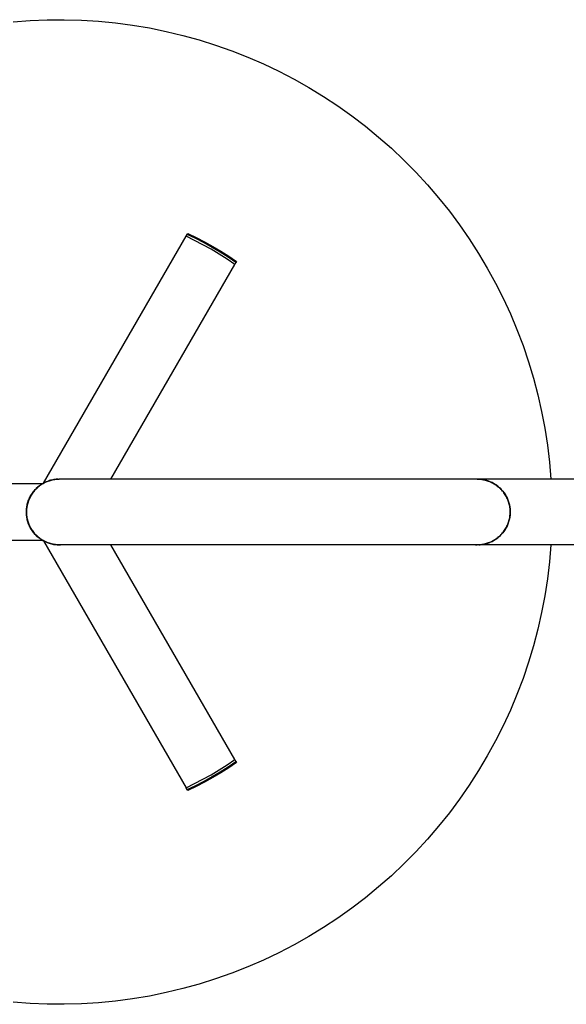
# Model space of a CAD drawing. Header units: millimetres. Extents: x 5000 to 6140, y 0 to 1986.
# Tile 2 of 8: x 5096 to 5213, y 23 to 232. Entities that reach past the tile are written whole.
import ezdxf

# ---------------------------------------------------------------- set-up
doc = ezdxf.new("R2010")
doc.units = ezdxf.units.MM
doc.layers.add('Make2D$Sichtbar$Kurven', color=7, linetype='Continuous', true_color=0x000000)

msp = doc.modelspace()

# ---------------------------------------------------------------- linework, layer by layer
at = {"layer": 'Make2D$Sichtbar$Kurven', "color": 18, "lineweight": -3, "true_color": 0x000000}
for p, q in [((5095.04, 231.95), (5098.67, 232.23)), ((5098.67, 232.23), (5102.32, 232.38)), ((5102.32, 232.38), (5105.96, 232.41)), ((5105.96, 232.41), (5109.6, 232.31)), ((5109.6, 232.31), (5113.24, 232.08)), ((5113.24, 232.08), (5116.87, 231.73)), ((5116.87, 231.73), (5120.48, 231.25)), ((5120.48, 231.25), (5124.08, 230.65)), ((5124.08, 230.65), (5127.65, 229.92)), ((5127.65, 229.92), (5131.19, 229.07)), ((5131.19, 229.07), (5134.7, 228.09)), ((5134.7, 228.09), (5138.18, 227)), ((5138.18, 227), (5141.62, 225.78)), ((5141.62, 225.78), (5145.01, 224.45)), ((5145.01, 224.45), (5148.35, 222.99)), ((5148.35, 222.99), (5151.64, 221.43)), ((5151.64, 221.43), (5154.88, 219.75)), ((5154.88, 219.75), (5158.05, 217.96)), ((5158.05, 217.96), (5161.16, 216.06)), ((5161.16, 216.06), (5164.2, 214.05)), ((5164.2, 214.05), (5167.17, 211.94)), ((5167.17, 211.94), (5170.07, 209.72)), ((5170.07, 209.72), (5172.88, 207.41)), ((5172.88, 207.41), (5175.62, 205)), ((5175.62, 205), (5178.27, 202.5)), ((5178.27, 202.5), (5180.83, 199.9)), ((5180.83, 199.9), (5183.3, 197.22)), ((5183.3, 197.22), (5185.67, 194.46)), ((5185.67, 194.46), (5187.95, 191.61)), ((5187.95, 191.61), (5190.13, 188.69)), ((5132.13, 186.66), (5132.25, 186.86)), ((5132.25, 186.86), (5134.05, 185.99)), ((5190.13, 188.69), (5192.2, 185.69)), ((5101.51, 133.62), (5131.89, 186.25)), ((5131.9, 186.25), (5131.89, 186.25)), ((5133.7, 185.38), (5131.89, 186.25)), ((5131.9, 186.25), (5132.13, 186.66)), ((5133.94, 185.79), (5132.13, 186.66)), ((5135.48, 184.46), (5133.7, 185.38)), ((5135.72, 184.87), (5133.94, 185.79)), ((5134.05, 185.99), (5135.83, 185.07)), ((5137.47, 183.9), (5135.72, 184.87)), ((5135.83, 185.07), (5137.58, 184.1)), ((5192.2, 185.69), (5194.17, 182.62)), ((5137.23, 183.49), (5135.48, 184.46)), ((5138.95, 182.46), (5137.23, 183.49)), ((5139.18, 182.87), (5137.47, 183.9)), ((5137.58, 184.1), (5139.3, 183.07)), ((5140.87, 181.79), (5139.18, 182.87)), ((5139.3, 183.07), (5140.99, 181.99)), ((5194.17, 182.62), (5196.03, 179.49)), ((5140.63, 181.38), (5138.95, 182.46)), ((5142.29, 180.25), (5140.63, 181.38)), ((5142.52, 180.66), (5140.87, 181.79)), ((5140.99, 181.99), (5142.64, 180.86)), ((5142.52, 180.66), (5142.29, 180.25)), ((5142.64, 180.86), (5142.52, 180.66)), ((5115.88, 134.51), (5142.29, 180.25)), ((5196.03, 179.49), (5197.78, 176.29)), ((5197.78, 176.29), (5199.42, 173.04)), ((5199.42, 173.04), (5200.94, 169.73)), ((5200.94, 169.73), (5202.35, 166.37)), ((5202.35, 166.37), (5203.64, 162.96)), ((5203.64, 162.96), (5204.82, 159.51)), ((5204.82, 159.51), (5205.87, 156.02)), ((5205.87, 156.02), (5206.8, 152.49)), ((5206.8, 152.49), (5207.6, 148.94)), ((5207.6, 148.94), (5208.28, 145.36)), ((5208.28, 145.36), (5208.84, 141.76)), ((5208.84, 141.76), (5209.28, 138.14)), ((5209.28, 138.14), (5209.58, 134.5)), ((5103.01, 134.25), (5103.24, 134.31)), ((5103.27, 134.31), (5103.04, 134.25)), ((5103.29, 134.32), (5103.06, 134.26)), ((5103.24, 134.31), (5103.47, 134.36)), ((5103.5, 134.36), (5103.27, 134.31)), ((5103.53, 134.37), (5103.29, 134.32)), ((5103.47, 134.36), (5103.71, 134.4)), ((5103.74, 134.4), (5103.5, 134.36)), ((5103.77, 134.41), (5103.53, 134.37)), ((5103.71, 134.4), (5103.94, 134.44)), ((5103.97, 134.44), (5103.74, 134.4)), ((5104.01, 134.45), (5103.77, 134.41)), ((5103.94, 134.44), (5104.18, 134.47)), ((5104.21, 134.47), (5103.97, 134.44)), ((5104.25, 134.47), (5104.01, 134.45)), ((5104.18, 134.47), (5104.42, 134.49)), ((5104.45, 134.49), (5104.21, 134.47)), ((5104.49, 134.49), (5104.25, 134.47)), ((5104.42, 134.49), (5104.66, 134.5)), ((5104.69, 134.5), (5104.45, 134.49)), ((5104.66, 134.5), (5104.9, 134.5)), ((5105.1, 134.5), (5104.9, 134.5)), ((5193.91, 134.5), (5104.9, 134.5)), ((5193.91, 134.5), (5193.54, 134.5)), ((5193.91, 134.5), (5194.15, 134.5)), ((5282.9, 134.5), (5193.91, 134.5)), ((5194.15, 134.5), (5194.39, 134.49)), ((5194.5, 134.48), (5194.26, 134.5)), ((5194.39, 134.49), (5194.62, 134.47)), ((5194.74, 134.45), (5194.5, 134.48)), ((5194.62, 134.47), (5194.86, 134.44)), ((5194.98, 134.42), (5194.74, 134.45)), ((5194.86, 134.44), (5195.1, 134.4)), ((5194.98, 134.42), (5195.22, 134.38)), ((5195.22, 134.38), (5194.98, 134.42)), ((5195.1, 134.4), (5195.33, 134.36)), ((5195.22, 134.38), (5195.46, 134.33)), ((5195.46, 134.33), (5195.22, 134.38)), ((5195.33, 134.36), (5195.57, 134.31)), ((5195.46, 134.33), (5195.7, 134.27)), ((5195.69, 134.27), (5195.46, 134.33)), ((5195.57, 134.31), (5195.8, 134.25)), ((5101.31, 133.5), (5040.54, 133.5)), ((5099.77, 132.26), (5099.61, 132.08)), ((5099.62, 132.11), (5099.78, 132.28)), ((5099.8, 132.29), (5099.64, 132.11)), ((5099.94, 132.43), (5099.77, 132.26)), ((5099.78, 132.28), (5099.95, 132.46)), ((5099.97, 132.46), (5099.8, 132.29)), ((5100.11, 132.6), (5099.94, 132.43)), ((5099.95, 132.46), (5100.12, 132.62)), ((5100.14, 132.62), (5099.97, 132.46)), ((5100.29, 132.77), (5100.11, 132.6)), ((5100.12, 132.62), (5100.3, 132.78)), ((5100.32, 132.78), (5100.14, 132.62)), ((5100.48, 132.93), (5100.29, 132.77)), ((5100.3, 132.78), (5100.48, 132.94)), ((5100.5, 132.94), (5100.32, 132.78)), ((5100.67, 133.08), (5100.48, 132.93)), ((5100.48, 132.94), (5100.67, 133.08)), ((5100.69, 133.09), (5100.5, 132.94)), ((5100.87, 133.22), (5100.67, 133.08)), ((5100.67, 133.08), (5100.86, 133.22)), ((5100.88, 133.23), (5100.69, 133.09)), ((5100.86, 133.22), (5101.06, 133.36)), ((5101.07, 133.36), (5100.87, 133.22)), ((5101.08, 133.36), (5100.88, 133.23)), ((5101.06, 133.36), (5101.26, 133.49)), ((5101.27, 133.49), (5101.07, 133.36)), ((5101.29, 133.49), (5101.08, 133.36)), ((5101.26, 133.49), (5101.47, 133.61)), ((5101.48, 133.61), (5101.27, 133.49)), ((5101.49, 133.61), (5101.29, 133.49)), ((5101.47, 133.61), (5101.68, 133.72)), ((5101.7, 133.73), (5101.48, 133.61)), ((5101.7, 133.72), (5101.49, 133.61)), ((5101.68, 133.72), (5101.89, 133.83)), ((5101.92, 133.83), (5101.7, 133.73)), ((5101.92, 133.83), (5101.7, 133.72)), ((5101.89, 133.83), (5102.11, 133.93)), ((5102.14, 133.93), (5101.92, 133.83)), ((5102.13, 133.93), (5101.92, 133.83)), ((5102.11, 133.93), (5102.33, 134.02)), ((5102.36, 134.02), (5102.13, 133.93)), ((5102.36, 134.03), (5102.14, 133.93)), ((5102.33, 134.02), (5102.55, 134.1)), ((5102.59, 134.11), (5102.36, 134.03)), ((5102.58, 134.1), (5102.36, 134.02)), ((5102.55, 134.1), (5102.78, 134.18)), ((5102.81, 134.18), (5102.58, 134.1)), ((5102.82, 134.19), (5102.59, 134.11)), ((5102.78, 134.18), (5103.01, 134.25)), ((5103.04, 134.25), (5102.81, 134.18)), ((5103.06, 134.26), (5102.82, 134.19)), ((5195.92, 134.2), (5195.69, 134.27)), ((5195.7, 134.27), (5195.93, 134.2)), ((5195.8, 134.25), (5196.03, 134.18)), ((5196.15, 134.13), (5195.92, 134.2)), ((5195.93, 134.2), (5196.16, 134.13)), ((5196.03, 134.18), (5196.25, 134.1)), ((5196.38, 134.05), (5196.15, 134.13)), ((5196.16, 134.13), (5196.39, 134.05)), ((5196.25, 134.1), (5196.48, 134.02)), ((5196.61, 133.96), (5196.38, 134.05)), ((5196.39, 134.05), (5196.62, 133.96)), ((5196.48, 134.02), (5196.7, 133.93)), ((5196.83, 133.86), (5196.61, 133.96)), ((5196.62, 133.96), (5196.84, 133.86)), ((5196.7, 133.93), (5196.91, 133.83)), ((5197.05, 133.76), (5196.83, 133.86)), ((5196.84, 133.86), (5197.06, 133.75)), ((5196.91, 133.83), (5197.13, 133.72)), ((5197.26, 133.64), (5197.05, 133.76)), ((5197.06, 133.75), (5197.27, 133.64)), ((5197.13, 133.72), (5197.34, 133.61)), ((5197.47, 133.53), (5197.26, 133.64)), ((5197.27, 133.64), (5197.48, 133.52)), ((5197.34, 133.61), (5197.55, 133.49)), ((5197.68, 133.4), (5197.47, 133.53)), ((5197.48, 133.52), (5197.69, 133.39)), ((5197.55, 133.49), (5197.75, 133.36)), ((5197.88, 133.26), (5197.68, 133.4)), ((5197.69, 133.39), (5197.89, 133.26)), ((5197.75, 133.36), (5197.95, 133.22)), ((5198.07, 133.12), (5197.88, 133.26)), ((5197.89, 133.26), (5198.09, 133.11)), ((5197.95, 133.22), (5198.14, 133.08)), ((5198.26, 132.98), (5198.07, 133.12)), ((5198.09, 133.11), (5198.28, 132.96)), ((5198.14, 133.08), (5198.33, 132.93)), ((5198.45, 132.82), (5198.26, 132.98)), ((5198.28, 132.96), (5198.47, 132.81)), ((5198.33, 132.93), (5198.51, 132.78)), ((5198.63, 132.66), (5198.45, 132.82)), ((5198.47, 132.81), (5198.65, 132.65)), ((5198.51, 132.78), (5198.69, 132.62)), ((5198.81, 132.5), (5198.63, 132.66)), ((5198.65, 132.65), (5198.83, 132.48)), ((5198.69, 132.62), (5198.86, 132.45)), ((5198.98, 132.32), (5198.81, 132.5)), ((5198.83, 132.48), (5199, 132.31)), ((5198.86, 132.45), (5199.02, 132.28)), ((5199.14, 132.15), (5198.98, 132.32)), ((5199, 132.31), (5199.16, 132.13)), ((5199.02, 132.28), (5199.18, 132.11)), ((5098.46, 130.22), (5098.37, 130)), ((5098.38, 130.07), (5098.47, 130.29)), ((5098.49, 130.3), (5098.4, 130.08)), ((5098.56, 130.45), (5098.46, 130.22)), ((5098.47, 130.29), (5098.57, 130.51)), ((5098.59, 130.51), (5098.49, 130.3)), ((5098.66, 130.67), (5098.56, 130.45)), ((5098.57, 130.51), (5098.68, 130.73)), ((5098.7, 130.73), (5098.59, 130.51)), ((5098.78, 130.88), (5098.66, 130.67)), ((5098.68, 130.73), (5098.79, 130.94)), ((5098.81, 130.94), (5098.7, 130.73)), ((5098.9, 131.09), (5098.78, 130.88)), ((5098.79, 130.94), (5098.91, 131.14)), ((5098.94, 131.15), (5098.81, 130.94)), ((5099.03, 131.3), (5098.9, 131.09)), ((5098.91, 131.14), (5099.04, 131.34)), ((5099.06, 131.35), (5098.94, 131.15)), ((5099.16, 131.5), (5099.03, 131.3)), ((5099.04, 131.34), (5099.18, 131.54)), ((5099.2, 131.54), (5099.06, 131.35)), ((5099.3, 131.7), (5099.16, 131.5)), ((5099.18, 131.54), (5099.32, 131.73)), ((5099.34, 131.74), (5099.2, 131.54)), ((5099.45, 131.89), (5099.3, 131.7)), ((5099.32, 131.73), (5099.47, 131.92)), ((5099.49, 131.93), (5099.34, 131.74)), ((5099.61, 132.08), (5099.45, 131.89)), ((5099.47, 131.92), (5099.62, 132.11)), ((5099.64, 132.11), (5099.49, 131.93)), ((5199.3, 131.96), (5199.14, 132.15)), ((5199.16, 132.13), (5199.32, 131.94)), ((5199.18, 132.11), (5199.34, 131.92)), ((5199.45, 131.77), (5199.3, 131.96)), ((5199.32, 131.94), (5199.47, 131.75)), ((5199.34, 131.92), (5199.49, 131.73)), ((5199.59, 131.58), (5199.45, 131.77)), ((5199.47, 131.75), (5199.61, 131.56)), ((5199.49, 131.73), (5199.63, 131.54)), ((5199.73, 131.38), (5199.59, 131.58)), ((5199.61, 131.56), (5199.75, 131.35)), ((5199.63, 131.54), (5199.76, 131.34)), ((5199.86, 131.18), (5199.73, 131.38)), ((5199.75, 131.35), (5199.88, 131.15)), ((5199.76, 131.34), (5199.89, 131.14)), ((5199.98, 130.97), (5199.86, 131.18)), ((5199.88, 131.15), (5200.01, 130.94)), ((5199.89, 131.14), (5200.01, 130.94)), ((5200.1, 130.76), (5199.98, 130.97)), ((5200.01, 130.94), (5200.12, 130.73)), ((5200.01, 130.94), (5200.12, 130.73)), ((5200.21, 130.54), (5200.1, 130.76)), ((5200.12, 130.73), (5200.23, 130.51)), ((5200.12, 130.73), (5200.23, 130.51)), ((5200.14, 130.68), (5200.14, 130.68)), ((5200.14, 130.68), (5200.42, 130.07)), ((5200.31, 130.32), (5200.21, 130.54)), ((5200.23, 130.51), (5200.33, 130.29)), ((5200.24, 130.5), (5200.41, 130.1)), ((5200.4, 130.1), (5200.31, 130.32)), ((5200.33, 130.29), (5200.42, 130.07)), ((5200.49, 129.87), (5200.4, 130.1)), ((5097.9, 127.74), (5097.91, 127.98)), ((5097.91, 127.98), (5097.93, 128.22)), ((5097.92, 127.93), (5097.94, 128.14)), ((5097.93, 127.98), (5097.92, 127.74)), ((5097.93, 128.22), (5097.96, 128.46)), ((5097.95, 128.22), (5097.93, 127.98)), ((5097.94, 128.14), (5097.96, 128.35)), ((5097.98, 128.46), (5097.95, 128.22)), ((5097.96, 128.46), (5098, 128.69)), ((5097.99, 128.59), (5097.96, 128.35)), ((5098.01, 128.7), (5097.98, 128.46)), ((5098.03, 128.83), (5097.99, 128.59)), ((5098, 128.69), (5098.04, 128.93)), ((5098.06, 128.93), (5098.01, 128.7)), ((5098.08, 129.07), (5098.03, 128.83)), ((5098.04, 128.93), (5098.09, 129.16)), ((5098.11, 129.16), (5098.06, 128.93)), ((5098.14, 129.3), (5098.08, 129.07)), ((5098.09, 129.16), (5098.15, 129.39)), ((5098.17, 129.4), (5098.11, 129.16)), ((5098.21, 129.54), (5098.14, 129.3)), ((5098.15, 129.39), (5098.22, 129.62)), ((5098.24, 129.62), (5098.17, 129.4)), ((5098.28, 129.77), (5098.21, 129.54)), ((5098.22, 129.62), (5098.3, 129.85)), ((5098.32, 129.85), (5098.24, 129.62)), ((5098.37, 130), (5098.28, 129.77)), ((5098.3, 129.85), (5098.38, 130.07)), ((5098.4, 130.08), (5098.32, 129.85)), ((5200.42, 130.07), (5200.5, 129.85)), ((5200.42, 130.07), (5200.5, 129.86)), ((5200.42, 130.07), (5200.57, 129.66)), ((5200.57, 129.64), (5200.49, 129.87)), ((5200.5, 129.86), (5200.57, 129.65)), ((5200.5, 129.85), (5200.58, 129.62)), ((5200.57, 129.65), (5200.64, 129.43)), ((5200.64, 129.41), (5200.57, 129.64)), ((5200.58, 129.63), (5200.69, 129.23)), ((5200.58, 129.62), (5200.65, 129.39)), ((5200.64, 129.43), (5200.69, 129.22)), ((5200.7, 129.18), (5200.64, 129.41)), ((5200.65, 129.39), (5200.71, 129.16)), ((5200.69, 129.22), (5200.75, 129)), ((5200.7, 129.2), (5200.79, 128.8)), ((5200.75, 128.94), (5200.7, 129.18)), ((5200.71, 129.16), (5200.76, 128.93)), ((5200.75, 129), (5200.79, 128.79)), ((5200.8, 128.71), (5200.75, 128.94)), ((5200.76, 128.93), (5200.81, 128.69)), ((5200.79, 128.79), (5200.83, 128.57)), ((5200.79, 128.76), (5200.89, 127.94)), ((5200.84, 128.47), (5200.8, 128.71)), ((5200.81, 128.69), (5200.84, 128.46)), ((5200.83, 128.57), (5200.86, 128.35)), ((5200.87, 128.23), (5200.84, 128.47)), ((5200.84, 128.46), (5200.87, 128.22)), ((5200.89, 127.99), (5200.87, 128.23)), ((5200.87, 128.22), (5200.89, 127.98)), ((5200.9, 127.75), (5200.89, 127.99)), ((5200.89, 127.98), (5200.9, 127.74)), ((5097.89, 127.5), (5097.9, 127.74)), ((5097.9, 127.27), (5097.89, 127.5)), ((5097.91, 127.03), (5097.9, 127.27)), ((5097.91, 127.72), (5097.92, 127.93)), ((5097.92, 127.74), (5097.91, 127.5)), ((5097.91, 127.5), (5097.91, 127.72)), ((5097.91, 127.5), (5097.92, 127.26)), ((5097.91, 127.5), (5097.91, 127.5)), ((5097.91, 127.29), (5097.91, 127.5)), ((5097.92, 127.08), (5097.91, 127.29)), ((5097.93, 126.79), (5097.91, 127.03)), ((5097.92, 127.26), (5097.93, 127.02)), ((5097.94, 126.87), (5097.92, 127.08)), ((5097.93, 127.02), (5097.95, 126.77)), ((5097.96, 126.55), (5097.93, 126.79)), ((5097.96, 126.66), (5097.94, 126.87)), ((5097.95, 126.77), (5097.98, 126.53)), ((5097.99, 126.43), (5097.96, 126.66)), ((5097.99, 126.43), (5097.96, 126.66)), ((5098, 126.32), (5097.96, 126.55)), ((5097.98, 126.53), (5098.02, 126.29)), ((5098.03, 126.19), (5097.99, 126.43)), ((5098.03, 126.19), (5097.99, 126.43)), ((5098.04, 126.08), (5098, 126.32)), ((5098.02, 126.29), (5098.07, 126.05)), ((5098.08, 125.96), (5098.03, 126.19)), ((5098.08, 125.96), (5098.03, 126.19)), ((5098.09, 125.85), (5098.04, 126.08)), ((5098.07, 126.05), (5098.12, 125.81)), ((5098.14, 125.72), (5098.08, 125.96)), ((5098.14, 125.72), (5098.08, 125.96)), ((5200.7, 125.84), (5200.76, 126.07)), ((5200.7, 125.83), (5200.75, 126.07)), ((5200.76, 126.08), (5200.71, 125.85)), ((5200.75, 126.07), (5200.8, 126.3)), ((5200.81, 126.32), (5200.76, 126.08)), ((5200.76, 126.07), (5200.8, 126.31)), ((5200.85, 126.64), (5200.79, 126.25)), ((5200.8, 126.31), (5200.84, 126.55)), ((5200.8, 126.3), (5200.84, 126.54)), ((5200.84, 126.55), (5200.81, 126.32)), ((5200.87, 126.79), (5200.84, 126.55)), ((5200.84, 126.55), (5200.87, 126.78)), ((5200.84, 126.54), (5200.87, 126.78)), ((5200.86, 126.66), (5200.89, 127.08)), ((5200.89, 127.05), (5200.86, 126.7)), ((5200.89, 127.03), (5200.87, 126.79)), ((5200.87, 126.78), (5200.89, 127.02)), ((5200.87, 126.78), (5200.89, 127.02)), ((5200.9, 127.27), (5200.89, 127.03)), ((5200.89, 127.02), (5200.9, 127.26)), ((5200.89, 127.02), (5200.9, 127.26)), ((5200.9, 127.92), (5200.91, 127.5)), ((5200.9, 127.5), (5200.9, 127.75)), ((5200.9, 127.74), (5200.91, 127.5)), ((5200.9, 127.26), (5200.91, 127.5)), ((5200.91, 127.5), (5200.9, 127.27)), ((5200.9, 127.26), (5200.9, 127.5)), ((5098.15, 125.62), (5098.09, 125.85)), ((5098.12, 125.81), (5098.18, 125.58)), ((5098.2, 125.49), (5098.14, 125.72)), ((5098.2, 125.49), (5098.14, 125.72)), ((5098.22, 125.39), (5098.15, 125.62)), ((5098.18, 125.58), (5098.26, 125.35)), ((5098.27, 125.27), (5098.2, 125.49)), ((5098.27, 125.26), (5098.2, 125.49)), ((5098.3, 125.16), (5098.22, 125.39)), ((5098.26, 125.35), (5098.33, 125.11)), ((5098.36, 125.04), (5098.27, 125.27)), ((5098.35, 125.04), (5098.27, 125.26)), ((5098.38, 124.94), (5098.3, 125.16)), ((5098.33, 125.11), (5098.42, 124.89)), ((5098.44, 124.82), (5098.35, 125.04)), ((5098.44, 124.82), (5098.36, 125.04)), ((5098.47, 124.72), (5098.38, 124.94)), ((5098.42, 124.89), (5098.52, 124.66)), ((5098.54, 124.6), (5098.44, 124.82)), ((5098.54, 124.6), (5098.44, 124.82)), ((5098.57, 124.5), (5098.47, 124.72)), ((5098.52, 124.66), (5098.62, 124.44)), ((5098.64, 124.38), (5098.54, 124.6)), ((5098.64, 124.38), (5098.54, 124.6)), ((5098.68, 124.28), (5098.57, 124.5)), ((5098.62, 124.44), (5098.73, 124.22)), ((5098.75, 124.17), (5098.64, 124.38)), ((5098.75, 124.17), (5098.64, 124.38)), ((5098.79, 124.07), (5098.68, 124.28)), ((5098.73, 124.22), (5098.85, 124.01)), ((5098.87, 123.96), (5098.75, 124.17)), ((5098.87, 123.96), (5098.75, 124.17)), ((5098.91, 123.87), (5098.79, 124.07)), ((5098.85, 124.01), (5098.97, 123.8)), ((5098.99, 123.76), (5098.87, 123.96)), ((5098.99, 123.76), (5098.87, 123.96)), ((5099.04, 123.67), (5098.91, 123.87)), ((5098.97, 123.8), (5099.11, 123.6)), ((5199.73, 123.63), (5199.86, 123.83)), ((5199.75, 123.65), (5199.87, 123.85)), ((5199.89, 123.87), (5199.76, 123.67)), ((5200, 124.07), (5199.78, 123.69)), ((5199.86, 123.83), (5199.98, 124.04)), ((5199.87, 123.85), (5200, 124.06)), ((5200.01, 124.07), (5199.89, 123.87)), ((5199.98, 124.04), (5200.1, 124.25)), ((5200, 124.06), (5200.11, 124.27)), ((5200.12, 124.28), (5200.01, 124.07)), ((5200.22, 124.48), (5200.02, 124.1)), ((5200.1, 124.25), (5200.21, 124.47)), ((5200.11, 124.27), (5200.22, 124.48)), ((5200.23, 124.5), (5200.12, 124.28)), ((5200.21, 124.47), (5200.31, 124.69)), ((5200.22, 124.48), (5200.32, 124.7)), ((5200.33, 124.72), (5200.23, 124.5)), ((5200.41, 124.91), (5200.24, 124.52)), ((5200.31, 124.69), (5200.4, 124.91)), ((5200.32, 124.7), (5200.41, 124.92)), ((5200.42, 124.94), (5200.33, 124.72)), ((5200.4, 124.91), (5200.49, 125.14)), ((5200.41, 124.92), (5200.5, 125.15)), ((5200.5, 125.16), (5200.42, 124.94)), ((5200.49, 125.14), (5200.57, 125.36)), ((5200.58, 125.39), (5200.5, 125.16)), ((5200.5, 125.15), (5200.57, 125.37)), ((5200.57, 125.37), (5200.64, 125.61)), ((5200.57, 125.36), (5200.64, 125.6)), ((5200.65, 125.62), (5200.58, 125.39)), ((5200.64, 125.61), (5200.7, 125.84)), ((5200.64, 125.6), (5200.7, 125.83)), ((5200.71, 125.85), (5200.65, 125.62)), ((5099.12, 123.56), (5098.99, 123.76)), ((5099.13, 123.56), (5098.99, 123.76)), ((5099.18, 123.47), (5099.04, 123.67)), ((5099.11, 123.6), (5099.25, 123.4)), ((5099.26, 123.37), (5099.12, 123.56)), ((5099.26, 123.36), (5099.13, 123.56)), ((5099.32, 123.27), (5099.18, 123.47)), ((5099.25, 123.4), (5099.39, 123.2)), ((5099.41, 123.18), (5099.26, 123.37)), ((5099.41, 123.17), (5099.26, 123.36)), ((5099.47, 123.09), (5099.32, 123.27)), ((5099.39, 123.2), (5099.55, 123.01)), ((5099.56, 122.99), (5099.41, 123.18)), ((5099.56, 122.99), (5099.41, 123.17)), ((5099.62, 122.9), (5099.47, 123.09)), ((5099.55, 123.01), (5099.71, 122.83)), ((5099.71, 122.81), (5099.56, 122.99)), ((5099.72, 122.81), (5099.56, 122.99)), ((5099.78, 122.73), (5099.62, 122.9)), ((5099.71, 122.83), (5099.87, 122.65)), ((5099.88, 122.64), (5099.71, 122.81)), ((5099.88, 122.63), (5099.72, 122.81)), ((5099.95, 122.55), (5099.78, 122.73)), ((5099.87, 122.65), (5100.05, 122.48)), ((5100.05, 122.47), (5099.88, 122.64)), ((5100.05, 122.46), (5099.88, 122.63)), ((5100.12, 122.39), (5099.95, 122.55)), ((5100.05, 122.48), (5100.22, 122.31)), ((5100.22, 122.3), (5100.05, 122.47)), ((5100.23, 122.3), (5100.05, 122.46)), ((5100.3, 122.23), (5100.12, 122.39)), ((5100.22, 122.31), (5100.41, 122.15)), ((5100.4, 122.15), (5100.22, 122.3)), ((5100.41, 122.14), (5100.23, 122.3)), ((5100.48, 122.07), (5100.3, 122.23)), ((5100.59, 122), (5100.4, 122.15)), ((5100.41, 122.15), (5100.6, 122)), ((5100.59, 121.99), (5100.41, 122.14)), ((5100.67, 121.93), (5100.48, 122.07)), ((5100.78, 121.85), (5100.59, 122)), ((5100.78, 121.85), (5100.59, 121.99)), ((5100.6, 122), (5100.79, 121.85)), ((5100.86, 121.79), (5100.67, 121.93)), ((5100.97, 121.71), (5100.78, 121.85)), ((5100.98, 121.71), (5100.78, 121.85)), ((5100.79, 121.85), (5100.99, 121.71)), ((5101.06, 121.65), (5100.86, 121.79)), ((5101.17, 121.58), (5100.97, 121.71)), ((5101.18, 121.58), (5100.98, 121.71)), ((5100.99, 121.71), (5101.2, 121.58)), ((5197.67, 121.61), (5197.88, 121.74)), ((5197.71, 121.63), (5197.91, 121.76)), ((5197.95, 121.79), (5197.75, 121.65)), ((5197.88, 121.74), (5198.07, 121.89)), ((5197.91, 121.76), (5198.1, 121.9)), ((5198.14, 121.93), (5197.95, 121.79)), ((5198.07, 121.89), (5198.26, 122.03)), ((5198.1, 121.9), (5198.29, 122.05)), ((5198.33, 122.07), (5198.14, 121.93)), ((5198.26, 122.03), (5198.45, 122.19)), ((5198.29, 122.05), (5198.48, 122.21)), ((5198.51, 122.23), (5198.33, 122.07)), ((5198.45, 122.19), (5198.63, 122.35)), ((5198.48, 122.21), (5198.66, 122.37)), ((5198.69, 122.39), (5198.51, 122.23)), ((5198.63, 122.35), (5198.81, 122.51)), ((5198.66, 122.37), (5198.83, 122.53)), ((5198.86, 122.56), (5198.69, 122.39)), ((5198.81, 122.51), (5198.98, 122.69)), ((5198.83, 122.53), (5199, 122.7)), ((5199.02, 122.73), (5198.86, 122.56)), ((5199.18, 122.9), (5198.87, 122.57)), ((5198.98, 122.69), (5199.14, 122.86)), ((5199, 122.7), (5199.16, 122.88)), ((5199.18, 122.9), (5199.02, 122.73)), ((5199.14, 122.86), (5199.3, 123.05)), ((5199.16, 122.88), (5199.32, 123.07)), ((5199.34, 123.09), (5199.18, 122.9)), ((5199.3, 123.05), (5199.45, 123.24)), ((5199.32, 123.07), (5199.47, 123.25)), ((5199.49, 123.28), (5199.34, 123.09)), ((5199.45, 123.24), (5199.59, 123.43)), ((5199.47, 123.25), (5199.61, 123.45)), ((5199.63, 123.47), (5199.49, 123.28)), ((5199.76, 123.66), (5199.5, 123.3)), ((5199.59, 123.43), (5199.73, 123.63)), ((5199.61, 123.45), (5199.75, 123.65)), ((5199.76, 123.67), (5199.63, 123.47)), ((5040.54, 121.5), (5101.31, 121.5)), ((5101.26, 121.52), (5101.06, 121.65)), ((5101.38, 121.46), (5101.17, 121.58)), ((5101.38, 121.45), (5101.18, 121.58)), ((5101.2, 121.58), (5101.4, 121.45)), ((5101.47, 121.4), (5101.26, 121.52)), ((5101.59, 121.34), (5101.38, 121.46)), ((5101.59, 121.34), (5101.38, 121.45)), ((5101.4, 121.45), (5101.62, 121.33)), ((5101.68, 121.29), (5101.47, 121.4)), ((5101.51, 121.39), (5131.89, 68.76)), ((5101.8, 121.23), (5101.59, 121.34)), ((5101.81, 121.23), (5101.59, 121.34)), ((5101.62, 121.33), (5101.84, 121.22)), ((5101.89, 121.18), (5101.68, 121.29)), ((5102.01, 121.13), (5101.8, 121.23)), ((5102.02, 121.13), (5101.81, 121.23)), ((5101.84, 121.22), (5102.06, 121.12)), ((5102.11, 121.08), (5101.89, 121.18)), ((5102.23, 121.04), (5102.01, 121.13)), ((5102.24, 121.03), (5102.02, 121.13)), ((5102.06, 121.12), (5102.28, 121.02)), ((5102.33, 120.99), (5102.11, 121.08)), ((5102.46, 120.95), (5102.23, 121.04)), ((5102.46, 120.94), (5102.24, 121.03)), ((5102.28, 121.02), (5102.51, 120.93)), ((5102.55, 120.91), (5102.33, 120.99)), ((5102.68, 120.87), (5102.46, 120.95)), ((5102.69, 120.86), (5102.46, 120.94)), ((5102.51, 120.93), (5102.74, 120.85)), ((5102.78, 120.83), (5102.55, 120.91)), ((5102.91, 120.8), (5102.68, 120.87)), ((5102.92, 120.79), (5102.69, 120.86)), ((5102.74, 120.85), (5102.97, 120.78)), ((5103.01, 120.76), (5102.78, 120.83)), ((5103.14, 120.73), (5102.91, 120.8)), ((5103.15, 120.73), (5102.92, 120.79)), ((5102.97, 120.78), (5103.21, 120.72)), ((5103.24, 120.7), (5103.01, 120.76)), ((5103.37, 120.68), (5103.14, 120.73)), ((5103.38, 120.67), (5103.15, 120.73)), ((5103.21, 120.72), (5103.44, 120.66)), ((5103.47, 120.65), (5103.24, 120.7)), ((5103.6, 120.63), (5103.37, 120.68)), ((5103.62, 120.62), (5103.38, 120.67)), ((5103.44, 120.66), (5103.68, 120.61)), ((5103.71, 120.61), (5103.47, 120.65)), ((5103.84, 120.59), (5103.6, 120.63)), ((5103.85, 120.58), (5103.62, 120.62)), ((5103.68, 120.61), (5103.92, 120.58)), ((5103.94, 120.57), (5103.71, 120.61)), ((5104.08, 120.55), (5103.84, 120.59)), ((5104.09, 120.55), (5103.85, 120.58)), ((5103.92, 120.58), (5104.17, 120.55)), ((5104.18, 120.54), (5103.94, 120.57)), ((5104.31, 120.53), (5104.08, 120.55)), ((5104.33, 120.53), (5104.09, 120.55)), ((5104.17, 120.55), (5104.41, 120.52)), ((5104.42, 120.52), (5104.18, 120.54)), ((5104.55, 120.51), (5104.31, 120.53)), ((5104.57, 120.51), (5104.33, 120.53)), ((5104.41, 120.52), (5104.65, 120.51)), ((5104.66, 120.51), (5104.42, 120.52)), ((5104.65, 120.51), (5104.9, 120.51)), ((5104.9, 120.5), (5104.66, 120.51)), ((5104.9, 120.5), (5105.14, 120.51)), ((5193.91, 120.5), (5104.9, 120.5)), ((5142.29, 74.76), (5115.88, 120.5)), ((5193.55, 120.51), (5193.91, 120.5)), ((5193.55, 120.51), (5193.55, 120.51)), ((5194.15, 120.51), (5193.91, 120.5)), ((5282.9, 120.5), (5193.91, 120.5)), ((5193.91, 120.5), (5193.91, 120.5)), ((5194.39, 120.52), (5194.15, 120.51)), ((5194.26, 120.51), (5194.5, 120.53)), ((5194.62, 120.54), (5194.39, 120.52)), ((5194.5, 120.53), (5194.74, 120.56)), ((5194.86, 120.57), (5194.62, 120.54)), ((5194.74, 120.56), (5194.98, 120.59)), ((5195.1, 120.61), (5194.86, 120.57)), ((5194.98, 120.59), (5195.22, 120.63)), ((5195.33, 120.65), (5195.1, 120.61)), ((5195.22, 120.63), (5195.46, 120.68)), ((5195.57, 120.7), (5195.33, 120.65)), ((5195.46, 120.68), (5195.69, 120.74)), ((5195.8, 120.76), (5195.57, 120.7)), ((5195.69, 120.74), (5195.92, 120.8)), ((5196.03, 120.83), (5195.8, 120.76)), ((5195.92, 120.8), (5196.15, 120.88)), ((5196.25, 120.91), (5196.03, 120.83)), ((5196.15, 120.88), (5196.38, 120.96)), ((5196.48, 120.99), (5196.25, 120.91)), ((5196.38, 120.96), (5196.6, 121.05)), ((5196.7, 121.08), (5196.48, 120.99)), ((5196.6, 121.05), (5196.83, 121.15)), ((5196.91, 121.18), (5196.7, 121.08)), ((5196.83, 121.15), (5197.04, 121.25)), ((5197.13, 121.29), (5196.91, 121.18)), ((5197.04, 121.25), (5197.26, 121.36)), ((5197.09, 121.27), (5197.3, 121.38)), ((5197.09, 121.27), (5197.09, 121.27)), ((5197.34, 121.4), (5197.13, 121.29)), ((5197.26, 121.36), (5197.47, 121.48)), ((5197.3, 121.38), (5197.51, 121.5)), ((5197.55, 121.52), (5197.34, 121.4)), ((5197.47, 121.48), (5197.67, 121.61)), ((5197.51, 121.5), (5197.71, 121.63)), ((5197.75, 121.65), (5197.55, 121.52)), ((5209.58, 120.5), (5209.28, 116.87)), ((5209.28, 116.87), (5208.84, 113.25)), ((5208.84, 113.25), (5208.28, 109.65)), ((5208.28, 109.65), (5207.6, 106.07)), ((5207.6, 106.07), (5206.8, 102.52)), ((5206.8, 102.52), (5205.87, 98.99)), ((5205.87, 98.99), (5204.82, 95.5)), ((5204.82, 95.5), (5203.64, 92.05)), ((5203.64, 92.05), (5202.35, 88.64)), ((5202.35, 88.64), (5200.94, 85.28)), ((5200.94, 85.28), (5199.42, 81.97)), ((5199.42, 81.97), (5197.78, 78.72)), ((5197.78, 78.72), (5196.03, 75.52)), ((5138.95, 72.55), (5140.63, 73.63)), ((5140.63, 73.63), (5142.29, 74.76)), ((5140.87, 73.22), (5142.52, 74.35)), ((5142.64, 74.15), (5140.99, 73.02)), ((5142.29, 74.76), (5142.52, 74.35)), ((5142.52, 74.35), (5142.64, 74.15)), ((5196.03, 75.52), (5194.17, 72.39)), ((5135.48, 70.55), (5137.23, 71.52)), ((5137.23, 71.52), (5138.95, 72.55)), ((5137.47, 71.11), (5139.18, 72.14)), ((5139.3, 71.94), (5137.58, 70.91)), ((5139.18, 72.14), (5140.87, 73.22)), ((5140.99, 73.02), (5139.3, 71.94)), ((5194.17, 72.39), (5192.2, 69.32)), ((5131.89, 68.76), (5133.7, 69.63)), ((5133.7, 69.63), (5135.48, 70.55)), ((5133.94, 69.22), (5135.72, 70.14)), ((5135.83, 69.94), (5134.05, 69.02)), ((5135.72, 70.14), (5137.47, 71.11)), ((5137.58, 70.91), (5135.83, 69.94)), ((5192.2, 69.32), (5190.13, 66.32)), ((5132.13, 68.35), (5131.89, 68.76)), ((5132.13, 68.35), (5133.94, 69.22)), ((5132.25, 68.15), (5132.13, 68.35)), ((5134.05, 69.02), (5132.25, 68.15)), ((5190.13, 66.32), (5187.95, 63.4)), ((5187.95, 63.4), (5185.67, 60.55)), ((5185.67, 60.55), (5183.3, 57.79)), ((5183.3, 57.79), (5180.83, 55.11)), ((5180.83, 55.11), (5178.27, 52.51)), ((5178.27, 52.51), (5175.62, 50.01)), ((5175.62, 50.01), (5172.88, 47.6)), ((5172.88, 47.6), (5170.07, 45.29)), ((5170.07, 45.29), (5167.17, 43.07)), ((5167.17, 43.07), (5164.2, 40.96)), ((5164.2, 40.96), (5161.16, 38.95)), ((5161.16, 38.95), (5158.05, 37.05)), ((5158.05, 37.05), (5154.88, 35.26)), ((5151.64, 33.58), (5148.35, 32.02)), ((5154.88, 35.26), (5151.64, 33.58)), ((5148.35, 32.02), (5145.01, 30.56)), ((5145.01, 30.56), (5141.62, 29.23)), ((5138.18, 28.01), (5134.7, 26.92)), ((5141.62, 29.23), (5138.18, 28.01)), ((5131.19, 25.94), (5127.65, 25.09)), ((5134.7, 26.92), (5131.19, 25.94)), ((5116.87, 23.28), (5113.24, 22.93)), ((5120.48, 23.76), (5116.87, 23.28)), ((5124.08, 24.36), (5120.48, 23.76)), ((5127.65, 25.09), (5124.08, 24.36)), ((5098.67, 22.78), (5095.04, 23.06)), ((5102.32, 22.63), (5098.67, 22.78)), ((5105.96, 22.6), (5102.32, 22.63)), ((5109.6, 22.7), (5105.96, 22.6)), ((5113.24, 22.93), (5109.6, 22.7))]:
    msp.add_line(p, q, dxfattribs=at)

doc.saveas('drawing.dxf')
